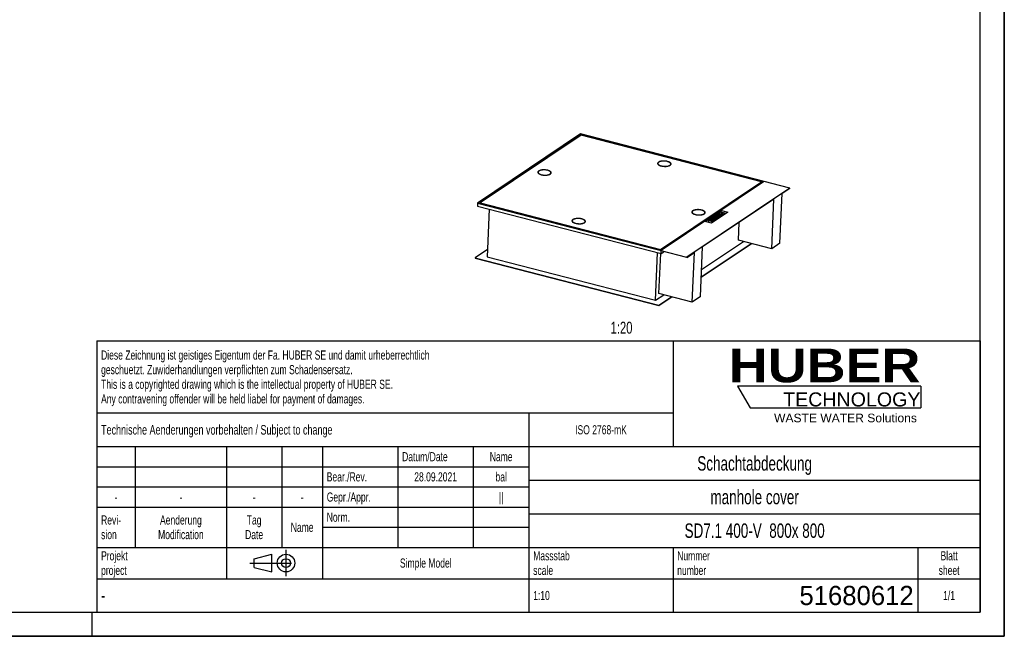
# Model space of a CAD drawing. Header units: millimetres. Extents: x 0 to 8400, y 0 to 5940.
# Tile 2 of 6: x 4298 to 8400, y 0 to 2568. Entities that reach past the tile are written whole.
import ezdxf

# ---------------------------------------------------------------- set-up
doc = ezdxf.new("R2010")
doc.units = ezdxf.units.MM
doc.header["$LTSCALE"] = 462
doc.linetypes.add('CENTER', pattern=[0.6, 0.375, -0.075, 0.075, -0.075])
doc.layers.get('0').update_dxf_attribs({"linetype": 'CONTINUOUS'})
for name, color, linetype in [('_ACHSEN', 7, 'CONTINUOUS'), ('_KURVEN', 7, 'CONTINUOUS'), ('_ZEICHNUNGSELEM', 7, 'CONTINUOUS'), ('HUBER_Logo_BL2', 7, 'CONTINUOUS')]:
    doc.layers.add(name, color=color, linetype=linetype)
doc.styles.get("Standard").update_dxf_attribs({"font": 'txt', "width": 0.7})
doc.styles.add('TEXTSTYLE_2', font='ariblk.ttf')
doc.styles.add('TEXTSTYLE_3', font='arial.ttf')
doc.styles.add('TEXTSTYLE_4', font='txt', dxfattribs={"width": 0.8})
doc.styles.add('TEXTSTYLE_5', font='txt')

# ---------------------------------------------------------------- blocks, each defined once
blk = doc.blocks.new('HUBER_LOGO_BL2', base_point=(7675, 1007.5))
at = {"layer": 'HUBER_Logo_BL2', "color": 5, "linetype": 'Continuous'}
for p, q in [((8052.9, 1042), (7287.9, 1042)), ((7287.9, 1042), (7341.9, 952)), ((8052.9, 1042), (8052.9, 952)), ((7341.9, 952), (8052.9, 952))]:
    blk.add_line(p, q, dxfattribs=at)
at = {"layer": 'HUBER_Logo_BL2', "color": 2, "linetype": 'Continuous', "attachment_point": 3, "line_spacing_factor": 0.78}
for s, insert, char_height, width, style in [('HUBER\\P\\fArial;\\H58.5;TECHNOLOGY ', (8050.7, 1198.2), 140.4, 775.343, 'TEXTSTYLE_2'), ('WASTE WATER Solutions', (8036, 927.2), 36, 594.067, 'TEXTSTYLE_3')]:
    blk.add_mtext(s, dxfattribs=dict(at, insert=insert, char_height=char_height, width=width, style=style))
blk = doc.blocks.new('PROJEKTIONSMETHODE_1_BL3', base_point=(5360, 305))
at = {"color": 2, "linetype": 'Continuous'}
for p, q in [((5275.7, 323.3), (5349, 341.7)), ((5349, 268.3), (5349, 341.7)), ((5275.7, 286.7), (5275.7, 323.3)), ((5275.7, 286.7), (5349, 268.3))]:
    blk.add_line(p, q, dxfattribs=at)
at = {"color": 2, "linetype": 'CENTER'}
for p, q in [((5407.7, 360), (5407.7, 250)), ((5257.3, 305), (5462.7, 305))]:
    blk.add_line(p, q, dxfattribs=at)
at = {"color": 2, "linetype": 'Continuous'}
for radius in [36.7, 18.3]:
    blk.add_circle((5407.7, 305), radius, dxfattribs=at)
blk = doc.blocks.new('*T18')
at = {"color": 3, "linetype": 'Continuous'}
for p, q in [((0, 0), (3680, 0)), ((0, 0), (0, -1130)), ((2400, 0), (2400, -440)), ((3680, 0), (3680, -1130)), ((0, -300), (2400, -300)), ((1800, -300), (1800, -1130)), ((0, -440), (3680, -440)), ((160, -440), (160, -860)), ((540, -440), (540, -990)), ((770, -440), (770, -860)), ((940, -440), (940, -990)), ((1254, -440), (1254, -860)), ((1568, -440), (1568, -860)), ((0, -524), (1800, -524)), ((0, -608), (1800, -608)), ((1800, -580), (3680, -580)), ((0, -692), (1800, -692)), ((1800, -720), (3680, -720)), ((940, -776), (1800, -776)), ((0, -860), (3680, -860)), ((2400, -860), (2400, -1130)), ((3420, -860), (3420, -1130)), ((0, -990), (3680, -990)), ((0, -1130), (3680, -1130))]:
    blk.add_line(p, q, dxfattribs=at)
at = {"layer": '_ZEICHNUNGSELEM', "color": 2, "linetype": 'Continuous', "line_spacing_factor": 0.96}
for s, insert, char_height, width, attachment_point in [('Diese Zeichnung ist geistiges Eigentum der Fa. HUBER SE und damit urheberrechtlich \\Pgeschuetzt. Zuwiderhandlungen verpflichten zum Schadensersatz.\\PThis is a copyrighted drawing which is the intellectual property of HUBER SE.\\PAny contravening offender will be held liabel for payment of damages.', (17.5, -39.8), 38, 4429.714, 1), ('Technische Aenderungen vorbehalten / Subject to change', (17.5, -350), 40, 3049.524, 1), ('ISO 2768-mK', (2100, -351), 38, 665.905, 2), ('Datum/Date', (1271.5, -463), 38, 584.476, 1), ('Name', (1684, -463), 38, 253.333, 2), ('Schachtabdeckung', (2740, -480), 60, 1360, 2), ('Bear./Rev.', (957.5, -547), 38, 544.667, 1), ('28.09.2021', (1411, -547), 38, 562.762, 2), ('bal', (1684, -547), 38, 161.048, 2), ('manhole cover', (2740, -620), 60, 1128.571, 2), ('-', (80, -631), 38, 68.762, 2), ('-', (350, -631), 38, 68.762, 2), ('-', (655, -631), 38, 68.762, 2), ('-', (855, -631), 38, 68.762, 2), ('Gepr./Appr.', (957.5, -631), 38, 598.952, 1), ('||', (1684, -631), 38, 101.333, 2), ('Revi-\\Psion', (17.5, -726.6), 38, 276.857, 1), ('Aenderung\\PModification', (350, -726.6), 38, 591.714, 2), ('Tag\\PDate', (655, -726.6), 38, 220.762, 2), ('Norm. ', (957.5, -715), 38, 351.048, 1), ('Name', (855, -757), 38, 253.333, 2), ('SD7.1 400-V  800x 800', (2740, -760), 60, 1954.286, 2), ('Projekt\\Pproject', (17.5, -875.6), 38, 367.333, 1), ('Massstab\\Pscale', (1817.5, -875.6), 38, 448.762, 1), ('Nummer\\Pnumber', (2417.5, -875.6), 38, 372.762, 1), ('Blatt\\Psheet', (3550, -875.6), 38, 260.571, 2), ('Simple Model', (1370, -906), 38, 656.857, 2), ('1:10', (1817.5, -1041), 38, 188.19, 1), ('1/1', (3550, -1041), 38, 159.238, 2)]:
    blk.add_mtext(s, dxfattribs=dict(at, insert=insert, char_height=char_height, width=width, attachment_point=attachment_point))
for s, insert, char_height, width, attachment_point, style in [('51680612', (3402.5, -1020), 80, 1013.333, 3, 'TEXTSTYLE_5'), ('-', (17.5, -1035), 50, 36.667, 1, 'TEXTSTYLE_4')]:
    blk.add_mtext(s, dxfattribs=dict(at, insert=insert, char_height=char_height, width=width, attachment_point=attachment_point, style=style))

msp = doc.modelspace()

# ---------------------------------------------------------------- linework, layer by layer
at = {"color": 7, "linetype": 'Continuous'}
for p, q in [((8400, 0), (8400, 5940)), ((6634.78, 2091.81), (6205.61, 1804.28)), ((6635.55, 2090.7), (6208.33, 1804.49)), ((6637.85, 2087.38), (6216.49, 1805.1)), ((7506.28, 1866.6), (6634.78, 2091.81)), ((6635.33, 2085.7), (6635.55, 2090.7)), ((7397.24, 1893.87), (6635.55, 2090.7)), ((7389.08, 1893.26), (6637.85, 2087.38)), ((6956.76, 1967.36), (6956.84, 1969.19)), ((6457.63, 1930.7), (6457.71, 1932.54)), ((6511.58, 1928.38), (6511.66, 1930.22)), ((7010.71, 1965.04), (7010.79, 1966.87)), ((6967.65, 1609.14), (7389, 1891.42)), ((6967.73, 1610.97), (7389.08, 1893.26)), ((6970.02, 1607.66), (7397.24, 1893.87)), ((7389.08, 1893.26), (7389, 1891.42)), ((7506.28, 1866.6), (7077.11, 1579.08)), ((7385.25, 1885.84), (7381.94, 1886.69)), ((7506.2, 1864.77), (7474.43, 1843.48)), ((7506.2, 1864.77), (7506.28, 1866.6)), ((6216.49, 1805.1), (6216.41, 1803.26)), ((6216.49, 1805.1), (6967.73, 1610.97)), ((7440.22, 1820.56), (7143.02, 1621.45)), ((7431.34, 1614.09), (7440.22, 1820.56)), ((7465.56, 1637.01), (7474.43, 1843.48)), ((6205.61, 1804.28), (6205.06, 1791.43)), ((6205.06, 1791.43), (6970.23, 1593.71)), ((6205.61, 1804.28), (7077.11, 1579.08)), ((6208.33, 1804.49), (6970.02, 1607.66)), ((6216.41, 1803.26), (6967.65, 1609.14)), ((6220.78, 1802.14), (6219.85, 1801.51)), ((6254.68, 1778.61), (6246.16, 1580.49)), ((7099.06, 1764.95), (7099.14, 1766.79)), ((7153.01, 1762.63), (7153.09, 1764.47)), ((6599.93, 1728.3), (6600.01, 1730.13)), ((6653.88, 1725.98), (6653.96, 1727.82)), ((7292.77, 1649.9), (7295.95, 1723.91)), ((7139.01, 1528.17), (7312.93, 1644.69)), ((7431.34, 1614.09), (7292.77, 1649.9)), ((6247.49, 1611.32), (6195.83, 1576.71)), ((6967.73, 1610.97), (6967.65, 1609.14)), ((6970.23, 1593.71), (6970.71, 1604.72)), ((6970.23, 1593.71), (6982.23, 1601.74)), ((7077.03, 1577.24), (6970.71, 1604.72)), ((7134.15, 1414.99), (7143.02, 1621.45)), ((7137.61, 1495.51), (7347.1, 1635.86)), ((7137.69, 1497.35), (7345.18, 1636.36)), ((7465.56, 1637.01), (7431.34, 1614.09)), ((6195.83, 1576.71), (6195.75, 1574.87)), ((6195.75, 1574.87), (6960.93, 1377.15)), ((6195.83, 1576.71), (6961.01, 1378.98)), ((6246.16, 1580.49), (6946.85, 1399.43)), ((6946.85, 1399.43), (6955.36, 1597.55)), ((6961.36, 1427.87), (6968.51, 1594.15)), ((7077.03, 1577.24), (7108.8, 1598.53)), ((7077.03, 1577.24), (7077.11, 1579.08)), ((7099.93, 1392.06), (7108.8, 1598.53)), ((6946.85, 1399.43), (6981.52, 1422.66)), ((6960.93, 1377.15), (7015.69, 1413.83)), ((6961.01, 1378.98), (7013.77, 1414.33)), ((7099.93, 1392.06), (6961.36, 1427.87)), ((7134.15, 1414.99), (7099.93, 1392.06)), ((6961.01, 1378.98), (6960.93, 1377.15)), ((0, 0), (8400, 0))]:
    msp.add_line(p, q, dxfattribs=at)
at = {"color": 3, "linetype": 'Continuous'}
for p, q in [((8400, 5940), (8400, 0)), ((4600, 0), (4600, 100)), ((8400, 0), (0, 0))]:
    msp.add_line(p, q, dxfattribs=at)
at = {"color": 5, "linetype": 'Continuous'}
for p, q in [((8300, 100), (8300, 5840)), ((100, 100), (8300, 100))]:
    msp.add_line(p, q, dxfattribs=at)
at = {"color": 7, "linetype": 'Continuous'}
for points, knots in [([(6956.84, 1969.19), (6956.81, 1968.59), (6957.05, 1967.3), (6958.16, 1965.5), (6959.94, 1963.82), (6962.35, 1962.26), (6965.32, 1960.86), (6970.12, 1959.18), (6976.95, 1957.76), (6985.55, 1957.12), (6993.96, 1957.57), (7000.42, 1958.85), (7004.74, 1960.46), (7006.56, 1961.42), (7007.35, 1961.95)], [0, 0, 0, 0, 0.032266, 0.0687481, 0.1120977, 0.1633455, 0.2224327, 0.288616, 0.437095, 0.5963488, 0.7518959, 0.8898749, 0.9488602, 1, 1, 1, 1]), ([(6960.28, 1974.11), (6959.77, 1973.77), (6958.86, 1973.07), (6957.76, 1971.85), (6957.05, 1970.56), (6956.86, 1969.64), (6956.84, 1969.19)], [0, 0, 0, 0, 0.2957975, 0.5552778, 0.7858516, 1, 1, 1, 1]), ([(7010.79, 1966.87), (7010.82, 1967.47), (7010.58, 1968.77), (7009.47, 1970.57), (7007.69, 1972.25), (7005.28, 1973.81), (7002.31, 1975.21), (6997.51, 1976.89), (6990.68, 1978.31), (6982.08, 1978.95), (6973.67, 1978.5), (6967.21, 1977.22), (6962.89, 1975.61), (6961.07, 1974.64), (6960.28, 1974.11)], [0, 0, 0, 0, 0.032266, 0.0687481, 0.1120977, 0.1633455, 0.2224327, 0.288616, 0.437095, 0.5963488, 0.7518959, 0.8898749, 0.9488602, 1, 1, 1, 1]), ([(6457.71, 1932.54), (6457.69, 1931.94), (6457.92, 1930.64), (6459.03, 1928.85), (6460.82, 1927.16), (6463.22, 1925.61), (6466.19, 1924.2), (6471, 1922.53), (6477.82, 1921.1), (6486.42, 1920.47), (6494.83, 1920.91), (6501.29, 1922.19), (6505.62, 1923.8), (6507.43, 1924.77), (6508.22, 1925.3)], [0, 0, 0, 0, 0.032266, 0.0687481, 0.1120977, 0.1633455, 0.2224327, 0.288616, 0.437095, 0.5963488, 0.7518959, 0.8898749, 0.9488602, 1, 1, 1, 1]), ([(6461.16, 1937.46), (6460.65, 1937.12), (6459.73, 1936.41), (6458.63, 1935.2), (6457.92, 1933.9), (6457.73, 1932.98), (6457.71, 1932.54)], [0, 0, 0, 0, 0.2957975, 0.5552778, 0.7858516, 1, 1, 1, 1]), ([(6511.66, 1930.22), (6511.69, 1930.82), (6511.45, 1932.12), (6510.34, 1933.91), (6508.56, 1935.6), (6506.15, 1937.15), (6503.18, 1938.55), (6498.38, 1940.23), (6491.56, 1941.65), (6482.96, 1942.29), (6474.54, 1941.85), (6468.08, 1940.56), (6463.76, 1938.96), (6461.95, 1937.99), (6461.16, 1937.46)], [0, 0, 0, 0, 0.032266, 0.0687481, 0.1120977, 0.1633455, 0.2224327, 0.288616, 0.437095, 0.5963488, 0.7518959, 0.8898749, 0.9488602, 1, 1, 1, 1]), ([(6508.22, 1925.3), (6508.73, 1925.64), (6509.65, 1926.34), (6510.75, 1927.56), (6511.45, 1928.86), (6511.64, 1929.78), (6511.66, 1930.22)], [0, 0, 0, 0, 0.2957975, 0.5552778, 0.7858516, 1, 1, 1, 1]), ([(6956.76, 1967.36), (6956.76, 1967.24), (6956.76, 1966.76), (6956.84, 1966.27), (6956.94, 1965.93)], [0, 0, 0, 0, 0.2467692, 1, 1, 1, 1]), ([(7007.35, 1961.95), (7007.85, 1962.29), (7008.77, 1963), (7009.87, 1964.21), (7010.58, 1965.51), (7010.77, 1966.43), (7010.79, 1966.87)], [0, 0, 0, 0, 0.2957975, 0.5552778, 0.7858516, 1, 1, 1, 1]), ([(7099.14, 1766.79), (7099.11, 1766.19), (7099.34, 1764.89), (7100.46, 1763.1), (7102.24, 1761.41), (7104.64, 1759.86), (7107.62, 1758.45), (7112.42, 1756.78), (7119.24, 1755.35), (7127.84, 1754.72), (7136.26, 1755.16), (7142.72, 1756.44), (7147.04, 1758.05), (7148.85, 1759.02), (7149.64, 1759.55)], [0, 0, 0, 0, 0.032266, 0.0687481, 0.1120977, 0.1633455, 0.2224327, 0.288616, 0.437095, 0.5963488, 0.7518959, 0.8898749, 0.9488602, 1, 1, 1, 1]), ([(7102.58, 1771.71), (7102.07, 1771.37), (7101.15, 1770.66), (7100.05, 1769.45), (7099.35, 1768.15), (7099.16, 1767.23), (7099.14, 1766.79)], [0, 0, 0, 0, 0.2957975, 0.5552778, 0.7858516, 1, 1, 1, 1]), ([(7153.09, 1764.47), (7153.11, 1765.07), (7152.88, 1766.37), (7151.76, 1768.16), (7149.98, 1769.85), (7147.58, 1771.4), (7144.61, 1772.8), (7139.8, 1774.48), (7132.98, 1775.9), (7124.38, 1776.54), (7115.97, 1776.1), (7109.51, 1774.81), (7105.18, 1773.21), (7103.37, 1772.24), (7102.58, 1771.71)], [0, 0, 0, 0, 0.032266, 0.0687481, 0.1120977, 0.1633455, 0.2224327, 0.288616, 0.437095, 0.5963488, 0.7518959, 0.8898749, 0.9488602, 1, 1, 1, 1]), ([(7149.64, 1759.55), (7150.15, 1759.89), (7151.07, 1760.59), (7152.17, 1761.81), (7152.88, 1763.11), (7153.07, 1764.03), (7153.09, 1764.47)], [0, 0, 0, 0, 0.2957975, 0.5552778, 0.7858516, 1, 1, 1, 1]), ([(6600.01, 1730.13), (6599.98, 1729.54), (6600.22, 1728.24), (6601.33, 1726.44), (6603.11, 1724.76), (6605.52, 1723.2), (6608.49, 1721.8), (6613.29, 1720.12), (6620.12, 1718.7), (6628.72, 1718.06), (6637.13, 1718.51), (6643.59, 1719.79), (6647.91, 1721.4), (6649.73, 1722.37), (6650.52, 1722.89)], [0, 0, 0, 0, 0.032266, 0.0687481, 0.1120977, 0.1633455, 0.2224327, 0.288616, 0.437095, 0.5963488, 0.7518959, 0.8898749, 0.9488602, 1, 1, 1, 1]), ([(6603.45, 1735.06), (6602.94, 1734.71), (6602.03, 1734.01), (6600.93, 1732.79), (6600.22, 1731.5), (6600.03, 1730.58), (6600.01, 1730.13)], [0, 0, 0, 0, 0.2957975, 0.5552778, 0.7858516, 1, 1, 1, 1]), ([(6653.96, 1727.82), (6653.99, 1728.41), (6653.75, 1729.71), (6652.64, 1731.51), (6650.86, 1733.19), (6648.45, 1734.75), (6645.48, 1736.15), (6640.68, 1737.83), (6633.85, 1739.25), (6625.25, 1739.89), (6616.84, 1739.44), (6610.38, 1738.16), (6606.06, 1736.55), (6604.24, 1735.58), (6603.45, 1735.06)], [0, 0, 0, 0, 0.032266, 0.0687481, 0.1120977, 0.1633455, 0.2224327, 0.288616, 0.437095, 0.5963488, 0.7518959, 0.8898749, 0.9488602, 1, 1, 1, 1]), ([(6650.52, 1722.89), (6651.02, 1723.24), (6651.94, 1723.94), (6653.04, 1725.16), (6653.75, 1726.45), (6653.94, 1727.37), (6653.96, 1727.82)], [0, 0, 0, 0, 0.2957975, 0.5552778, 0.7858516, 1, 1, 1, 1]), ([(6653.58, 1724.56), (6653.62, 1724.68), (6653.78, 1725.13), (6653.87, 1725.62), (6653.88, 1725.98)], [0, 0, 0, 0, 0.2555617, 1, 1, 1, 1])]:
    msp.add_open_spline(points, degree=3, knots=knots, dxfattribs=at)
at = {"layer": '_ACHSEN', "color": 7, "linetype": 'Continuous'}
for points, knots in [([(6955.84, 1969.24), (6955.82, 1968.73), (6955.96, 1967.67), (6956.7, 1966.14), (6957.93, 1964.68), (6960.32, 1962.7), (6964.41, 1960.58), (6968.09, 1959.39), (6970.13, 1958.86)], [0, 0, 0, 0, 0.0804222, 0.1680738, 0.2682008, 0.3836431, 0.6625976, 1, 1, 1, 1]), ([(6997.5, 1977.2), (6995.3, 1977.77), (6990.71, 1978.65), (6983.69, 1979.24), (6976.67, 1979.13), (6970.11, 1978.33), (6964.43, 1976.89), (6960.47, 1975.14), (6958.12, 1973.43), (6956.88, 1972.12), (6956.08, 1970.72), (6955.86, 1969.72), (6955.84, 1969.24)], [0, 0, 0, 0, 0.149743, 0.3074875, 0.4644732, 0.6120156, 0.7424213, 0.8501086, 0.8948338, 0.9338399, 0.9682411, 1, 1, 1, 1]), ([(6957.15, 1970.62), (6957, 1970.44), (6956.46, 1969.75), (6956.06, 1968.94), (6955.9, 1968.32)], [0, 0, 0, 0, 0.2689267, 1, 1, 1, 1]), ([(7011.79, 1966.83), (7011.81, 1967.33), (7011.67, 1968.4), (7010.93, 1969.92), (7009.7, 1971.39), (7007.31, 1973.36), (7003.22, 1975.49), (6999.54, 1976.68), (6997.5, 1977.2)], [0, 0, 0, 0, 0.0804222, 0.1680738, 0.2682008, 0.3836431, 0.6625976, 1, 1, 1, 1]), ([(6456.71, 1932.58), (6456.69, 1932.08), (6456.84, 1931.02), (6457.58, 1929.49), (6458.8, 1928.03), (6461.19, 1926.05), (6465.29, 1923.92), (6468.96, 1922.74), (6471, 1922.21)], [0, 0, 0, 0, 0.0804222, 0.1680738, 0.2682008, 0.3836431, 0.6625976, 1, 1, 1, 1]), ([(6498.37, 1940.55), (6496.18, 1941.12), (6491.59, 1941.99), (6484.56, 1942.58), (6477.54, 1942.48), (6470.98, 1941.67), (6465.3, 1940.23), (6461.35, 1938.49), (6458.99, 1936.77), (6457.75, 1935.46), (6456.95, 1934.06), (6456.73, 1933.06), (6456.71, 1932.58)], [0, 0, 0, 0, 0.149743, 0.3074875, 0.4644732, 0.6120156, 0.7424213, 0.8501086, 0.8948338, 0.9338399, 0.9682411, 1, 1, 1, 1]), ([(6458.02, 1933.95), (6457.87, 1933.77), (6457.33, 1933.08), (6456.93, 1932.28), (6456.77, 1931.66)], [0, 0, 0, 0, 0.2688799, 1, 1, 1, 1]), ([(6458.01, 1933.95), (6457.86, 1933.77), (6457.33, 1933.08), (6456.93, 1932.28), (6456.77, 1931.66)], [0, 0, 0, 0, 0.2688309, 1, 1, 1, 1]), ([(6457.63, 1930.7), (6457.63, 1930.58), (6457.63, 1930.1), (6457.71, 1929.62), (6457.81, 1929.27)], [0, 0, 0, 0, 0.2467692, 1, 1, 1, 1]), ([(6471, 1922.21), (6473.2, 1921.64), (6477.79, 1920.77), (6484.81, 1920.17), (6491.83, 1920.28), (6498.39, 1921.08), (6504.07, 1922.52), (6508.03, 1924.27), (6510.38, 1925.99), (6511.63, 1927.3), (6512.43, 1928.7), (6512.64, 1929.7), (6512.66, 1930.18)], [0, 0, 0, 0, 0.149743, 0.3074875, 0.4644732, 0.6120156, 0.7424213, 0.8501086, 0.8948338, 0.9338399, 0.9682411, 1, 1, 1, 1]), ([(6512.66, 1930.18), (6512.68, 1930.68), (6512.54, 1931.74), (6511.8, 1933.27), (6510.57, 1934.73), (6508.19, 1936.71), (6504.09, 1938.83), (6500.42, 1940.02), (6498.37, 1940.55)], [0, 0, 0, 0, 0.0804222, 0.1680738, 0.2682008, 0.3836431, 0.6625976, 1, 1, 1, 1]), ([(6511.28, 1926.96), (6511.32, 1927.08), (6511.48, 1927.54), (6511.57, 1928.02), (6511.58, 1928.38)], [0, 0, 0, 0, 0.2555617, 1, 1, 1, 1]), ([(6512.53, 1929.26), (6512.49, 1929.46), (6512.29, 1930.32), (6511.87, 1931.11), (6511.48, 1931.65)], [0, 0, 0, 0, 0.2352984, 1, 1, 1, 1]), ([(6970.13, 1958.86), (6972.33, 1958.3), (6976.92, 1957.42), (6983.94, 1956.83), (6990.96, 1956.94), (6997.52, 1957.74), (7003.2, 1959.18), (7007.16, 1960.93), (7009.51, 1962.64), (7010.75, 1963.95), (7011.55, 1965.35), (7011.77, 1966.35), (7011.79, 1966.83)], [0, 0, 0, 0, 0.149743, 0.3074875, 0.4644732, 0.6120156, 0.7424213, 0.8501086, 0.8948338, 0.9338399, 0.9682411, 1, 1, 1, 1]), ([(7010.41, 1963.62), (7010.45, 1963.73), (7010.61, 1964.19), (7010.7, 1964.68), (7010.71, 1965.04)], [0, 0, 0, 0, 0.2555617, 1, 1, 1, 1]), ([(7011.65, 1965.91), (7011.62, 1966.11), (7011.42, 1966.97), (7011, 1967.76), (7010.61, 1968.31)], [0, 0, 0, 0, 0.2353016, 1, 1, 1, 1]), ([(7098.14, 1766.83), (7098.12, 1766.33), (7098.26, 1765.27), (7099, 1763.74), (7100.22, 1762.28), (7102.61, 1760.3), (7106.71, 1758.17), (7110.38, 1756.99), (7112.42, 1756.46)], [0, 0, 0, 0, 0.0804222, 0.1680738, 0.2682008, 0.3836431, 0.6625976, 1, 1, 1, 1]), ([(7139.8, 1774.8), (7137.6, 1775.37), (7133.01, 1776.24), (7125.99, 1776.83), (7118.97, 1776.73), (7112.41, 1775.92), (7106.73, 1774.48), (7102.77, 1772.74), (7100.42, 1771.02), (7099.17, 1769.71), (7098.37, 1768.31), (7098.16, 1767.31), (7098.14, 1766.83)], [0, 0, 0, 0, 0.149743, 0.3074875, 0.4644732, 0.6120156, 0.7424213, 0.8501086, 0.8948338, 0.9338399, 0.9682411, 1, 1, 1, 1]), ([(7099.45, 1768.21), (7099.29, 1768.03), (7098.76, 1767.34), (7098.35, 1766.53), (7098.2, 1765.91)], [0, 0, 0, 0, 0.2689082, 1, 1, 1, 1]), ([(7099.06, 1764.95), (7099.05, 1764.83), (7099.05, 1764.35), (7099.13, 1763.87), (7099.24, 1763.52)], [0, 0, 0, 0, 0.2467692, 1, 1, 1, 1]), ([(7112.42, 1756.46), (7114.62, 1755.89), (7119.21, 1755.02), (7126.24, 1754.42), (7133.26, 1754.53), (7139.81, 1755.33), (7145.49, 1756.77), (7149.45, 1758.52), (7151.81, 1760.24), (7153.05, 1761.55), (7153.85, 1762.95), (7154.07, 1763.95), (7154.09, 1764.43)], [0, 0, 0, 0, 0.149743, 0.3074875, 0.4644732, 0.6120156, 0.7424213, 0.8501086, 0.8948338, 0.9338399, 0.9682411, 1, 1, 1, 1]), ([(7154.09, 1764.43), (7154.11, 1764.93), (7153.96, 1765.99), (7153.22, 1767.52), (7152, 1768.98), (7149.61, 1770.96), (7145.51, 1773.08), (7141.84, 1774.27), (7139.8, 1774.8)], [0, 0, 0, 0, 0.0804222, 0.1680738, 0.2682008, 0.3836431, 0.6625976, 1, 1, 1, 1]), ([(7153.95, 1763.51), (7153.92, 1763.71), (7153.72, 1764.57), (7153.3, 1765.36), (7152.91, 1765.9)], [0, 0, 0, 0, 0.2352995, 1, 1, 1, 1]), ([(7153.95, 1763.51), (7153.92, 1763.71), (7153.72, 1764.57), (7153.3, 1765.36), (7152.91, 1765.9)], [0, 0, 0, 0, 0.2352995, 1, 1, 1, 1]), ([(6599.01, 1730.18), (6598.99, 1729.68), (6599.13, 1728.61), (6599.87, 1727.09), (6601.1, 1725.62), (6603.49, 1723.64), (6607.58, 1721.52), (6611.26, 1720.33), (6613.3, 1719.81)], [0, 0, 0, 0, 0.0804222, 0.1680738, 0.2682008, 0.3836431, 0.6625976, 1, 1, 1, 1]), ([(6640.67, 1738.14), (6638.47, 1738.71), (6633.88, 1739.59), (6626.86, 1740.18), (6619.84, 1740.07), (6613.28, 1739.27), (6607.6, 1737.83), (6603.64, 1736.08), (6601.29, 1734.37), (6600.05, 1733.06), (6599.25, 1731.66), (6599.03, 1730.66), (6599.01, 1730.18)], [0, 0, 0, 0, 0.149743, 0.3074875, 0.4644732, 0.6120156, 0.7424213, 0.8501086, 0.8948338, 0.9338399, 0.9682411, 1, 1, 1, 1]), ([(6600.32, 1731.55), (6600.16, 1731.37), (6599.63, 1730.68), (6599.23, 1729.88), (6599.07, 1729.26)], [0, 0, 0, 0, 0.2688912, 1, 1, 1, 1]), ([(6599.93, 1728.3), (6599.93, 1728.18), (6599.93, 1727.7), (6600.01, 1727.22), (6600.11, 1726.87)], [0, 0, 0, 0, 0.2467692, 1, 1, 1, 1]), ([(6613.3, 1719.81), (6615.5, 1719.24), (6620.09, 1718.36), (6627.11, 1717.77), (6634.13, 1717.88), (6640.69, 1718.68), (6646.37, 1720.12), (6650.33, 1721.87), (6652.68, 1723.58), (6653.92, 1724.89), (6654.72, 1726.29), (6654.94, 1727.29), (6654.96, 1727.77)], [0, 0, 0, 0, 0.149743, 0.3074875, 0.4644732, 0.6120156, 0.7424213, 0.8501086, 0.8948338, 0.9338399, 0.9682411, 1, 1, 1, 1]), ([(6654.96, 1727.77), (6654.98, 1728.27), (6654.84, 1729.34), (6654.1, 1730.86), (6652.87, 1732.33), (6650.48, 1734.31), (6646.39, 1736.43), (6642.71, 1737.62), (6640.67, 1738.14)], [0, 0, 0, 0, 0.0804222, 0.1680738, 0.2682008, 0.3836431, 0.6625976, 1, 1, 1, 1]), ([(6654.82, 1726.86), (6654.79, 1727.06), (6654.59, 1727.91), (6654.17, 1728.7), (6653.78, 1729.25)], [0, 0, 0, 0, 0.2352969, 1, 1, 1, 1]), ([(7152.7, 1761.21), (7152.75, 1761.33), (7152.91, 1761.79), (7152.99, 1762.27), (7153.01, 1762.63)], [0, 0, 0, 0, 0.2555617, 1, 1, 1, 1])]:
    msp.add_open_spline(points, degree=3, knots=knots, dxfattribs=at)
at = {"layer": '_KURVEN', "color": 4, "linetype": 'Continuous'}
for p, q in [((7153.77, 1726.72), (7222.2, 1772.56)), ((7248.35, 1765.81), (7179.92, 1719.96)), ((7218.79, 1766.23), (7215.77, 1764.2)), ((7215.77, 1764.2), (7222.82, 1762.38)), ((7236.22, 1761.72), (7218.79, 1766.23)), ((7222.2, 1772.56), (7248.35, 1765.81)), ((7179.92, 1719.96), (7153.77, 1726.72)), ((7169.32, 1733.09), (7165.9, 1730.8)), ((7165.9, 1730.8), (7172.41, 1730.48)), ((7176.26, 1732.79), (7169.32, 1733.09)), ((7175.52, 1737.24), (7172.49, 1735.21)), ((7172.49, 1735.21), (7179.56, 1733.38)), ((7192.95, 1732.74), (7175.52, 1737.24)), ((7185.43, 1743.88), (7177.19, 1738.36)), ((7177.19, 1738.36), (7181.14, 1737.34)), ((7179.56, 1733.38), (7179.29, 1733.2)), ((7181.14, 1737.34), (7186.35, 1740.83)), ((7181.58, 1731.68), (7182.85, 1732.53)), ((7182.85, 1732.53), (7186.4, 1731.61)), ((7186.4, 1731.61), (7185.07, 1730.73)), ((7189.79, 1739.94), (7185.08, 1736.79)), ((7185.08, 1736.79), (7188.64, 1735.88)), ((7202.86, 1739.38), (7185.43, 1743.88)), ((7186.35, 1740.83), (7189.79, 1739.94)), ((7187.92, 1729.36), (7192.95, 1732.74)), ((7188.64, 1735.88), (7193.34, 1739.03)), ((7196.04, 1750.99), (7190.83, 1747.49)), ((7196.11, 1738.31), (7191.04, 1734.91)), ((7191.04, 1734.91), (7194.76, 1733.95)), ((7193.34, 1739.03), (7196.11, 1738.31)), ((7194.76, 1733.95), (7202.86, 1739.38)), ((7195.2, 1746.95), (7196.74, 1747.98)), ((7213.47, 1746.48), (7196.04, 1750.99)), ((7196.74, 1747.98), (7200.27, 1747.07)), ((7200.27, 1747.07), (7198.73, 1746.04)), ((7202.27, 1745.33), (7203.59, 1746.21)), ((7203.59, 1746.21), (7206.89, 1745.36)), ((7205.09, 1750.51), (7215.48, 1747.83)), ((7206.89, 1745.36), (7205.56, 1744.46)), ((7207.81, 1742.7), (7213.47, 1746.48)), ((7218.49, 1749.85), (7207.85, 1752.6)), ((7212.46, 1761.99), (7209.43, 1759.96)), ((7209.43, 1759.96), (7226.86, 1755.46)), ((7211.19, 1754.84), (7221.83, 1752.09)), ((7219.52, 1760.17), (7212.46, 1761.99)), ((7224.85, 1754.11), (7214.46, 1756.79)), ((7215.48, 1747.83), (7218.49, 1749.85)), ((7222.82, 1762.38), (7219.52, 1760.17)), ((7221.83, 1752.09), (7224.85, 1754.11)), ((7223.8, 1759.06), (7227.1, 1761.28)), ((7229.89, 1757.49), (7223.8, 1759.06)), ((7226.86, 1755.46), (7229.89, 1757.49)), ((7227.1, 1761.28), (7233.2, 1759.7)), ((7233.2, 1759.7), (7236.22, 1761.72))]:
    msp.add_line(p, q, dxfattribs=at)
for points in [[(7173.91, 1730.48), (7173.24, 1730.46), (7172.75, 1730.46), (7172.41, 1730.48)], [(7175.32, 1730.57), (7175.06, 1730.53), (7174.6, 1730.5), (7173.91, 1730.48)], [(7176.76, 1730.93), (7176.17, 1730.75), (7175.69, 1730.62), (7175.32, 1730.57)], [(7176.26, 1732.79), (7177.16, 1732.75), (7177.78, 1732.76), (7178.14, 1732.82)], [(7176.38, 1730.04), (7176.36, 1730.28), (7176.48, 1730.58), (7176.76, 1730.93)], [(7177.13, 1728.96), (7176.66, 1729.3), (7176.41, 1729.66), (7176.38, 1730.04)], [(7179.29, 1728.08), (7178.31, 1728.33), (7177.6, 1728.62), (7177.13, 1728.96)], [(7178.14, 1732.82), (7178.63, 1732.89), (7179.02, 1733.02), (7179.29, 1733.2)], [(7182.56, 1727.66), (7181.49, 1727.65), (7180.39, 1727.79), (7179.29, 1728.08)], [(7181.01, 1731.08), (7180.89, 1730.93), (7180.91, 1730.77), (7181.07, 1730.61)], [(7181.58, 1731.68), (7181.45, 1731.59), (7181.25, 1731.39), (7181.01, 1731.08)], [(7181.07, 1730.61), (7181.24, 1730.45), (7181.51, 1730.32), (7181.9, 1730.22)], [(7181.9, 1730.22), (7182.45, 1730.08), (7182.98, 1730.03), (7183.49, 1730.09)], [(7185.35, 1728.04), (7184.57, 1727.78), (7183.64, 1727.66), (7182.56, 1727.66)], [(7183.49, 1730.09), (7183.99, 1730.14), (7184.52, 1730.36), (7185.07, 1730.73)], [(7187.92, 1729.36), (7186.98, 1728.74), (7186.13, 1728.3), (7185.35, 1728.04)], [(7189.13, 1745.61), (7189.12, 1745.85), (7189.32, 1746.16), (7189.71, 1746.53)], [(7189.88, 1744.52), (7189.39, 1744.87), (7189.14, 1745.23), (7189.13, 1745.61)], [(7189.71, 1746.53), (7190.22, 1747.03), (7190.61, 1747.35), (7190.83, 1747.49)], [(7191.96, 1743.65), (7191.06, 1743.89), (7190.36, 1744.18), (7189.88, 1744.52)], [(7195.22, 1743.28), (7194.15, 1743.24), (7193.07, 1743.37), (7191.96, 1743.65)], [(7195.2, 1746.95), (7194.68, 1746.6), (7194.46, 1746.31), (7194.58, 1746.08)], [(7194.58, 1746.08), (7194.7, 1745.85), (7195.04, 1745.67), (7195.6, 1745.53)], [(7198.33, 1743.91), (7197.32, 1743.52), (7196.29, 1743.31), (7195.22, 1743.28)], [(7195.6, 1745.53), (7196.11, 1745.39), (7196.63, 1745.36), (7197.15, 1745.42)], [(7197.15, 1745.42), (7197.67, 1745.48), (7198.21, 1745.69), (7198.73, 1746.04)], [(7198.43, 1742.9), (7198.18, 1743.19), (7198.15, 1743.53), (7198.33, 1743.91)], [(7200.55, 1741.86), (7199.51, 1742.12), (7198.81, 1742.47), (7198.43, 1742.9)], [(7200.89, 1752.64), (7200.59, 1753.08), (7200.51, 1753.47), (7200.66, 1753.82)], [(7204.4, 1741.57), (7203.06, 1741.44), (7201.77, 1741.54), (7200.55, 1741.86)], [(7200.66, 1753.82), (7200.87, 1754.31), (7201.37, 1754.84), (7202.19, 1755.39)], [(7202.45, 1751.45), (7201.71, 1751.81), (7201.19, 1752.2), (7200.89, 1752.64)], [(7202.27, 1745.33), (7201.81, 1745.02), (7201.62, 1744.76), (7201.72, 1744.56)], [(7201.72, 1744.56), (7201.82, 1744.36), (7202.15, 1744.19), (7202.7, 1744.05)], [(7202.19, 1755.39), (7202.67, 1755.71), (7203.25, 1756.04), (7203.93, 1756.38)], [(7205.09, 1750.51), (7204.05, 1750.78), (7203.18, 1751.09), (7202.45, 1751.45)], [(7202.7, 1744.05), (7203.2, 1743.92), (7203.7, 1743.88), (7204.17, 1743.93)], [(7203.93, 1756.38), (7204.61, 1756.73), (7205.31, 1756.99), (7206.04, 1757.15)], [(7204.17, 1743.93), (7204.64, 1743.98), (7205.1, 1744.16), (7205.56, 1744.46)], [(7207.81, 1742.7), (7206.87, 1742.07), (7205.74, 1741.69), (7204.4, 1741.57)], [(7206.5, 1754.5), (7205.98, 1754.15), (7205.83, 1753.81), (7206.06, 1753.48)], [(7206.04, 1757.15), (7206.78, 1757.31), (7207.62, 1757.41), (7208.58, 1757.45)], [(7206.06, 1753.48), (7206.29, 1753.14), (7206.89, 1752.85), (7207.85, 1752.6)], [(7208.53, 1755.12), (7207.7, 1755.06), (7207.02, 1754.85), (7206.5, 1754.5)], [(7211.19, 1754.84), (7210.24, 1755.08), (7209.36, 1755.17), (7208.53, 1755.12)], [(7208.58, 1757.45), (7209.54, 1757.5), (7210.42, 1757.47), (7211.23, 1757.37)], [(7211.23, 1757.37), (7212.53, 1757.2), (7213.6, 1757.01), (7214.46, 1756.79)]]:
    msp.add_open_spline(points, degree=3, dxfattribs=at)

# ---------------------------------------------------------------- block references
msp.add_blockref('*T18', (4620, 1230))
at = {"color": 2, "linetype": 'Continuous'}
msp.add_blockref('PROJEKTIONSMETHODE_1_BL3', (5360, 305), dxfattribs=at)
at = {"layer": 'HUBER_Logo_BL2'}
msp.add_blockref('HUBER_LOGO_BL2', (7674.99, 1007.48), dxfattribs=at)

# ---------------------------------------------------------------- texts
at = {"layer": '_ZEICHNUNGSELEM', "color": 2, "linetype": 'Continuous', "insert": (6851.02, 1310.15), "char_height": 50, "width": 187.5, "attachment_point": 3, "line_spacing_factor": 0.9}
msp.add_mtext('1:20', dxfattribs=at)

doc.saveas('drawing.dxf')
